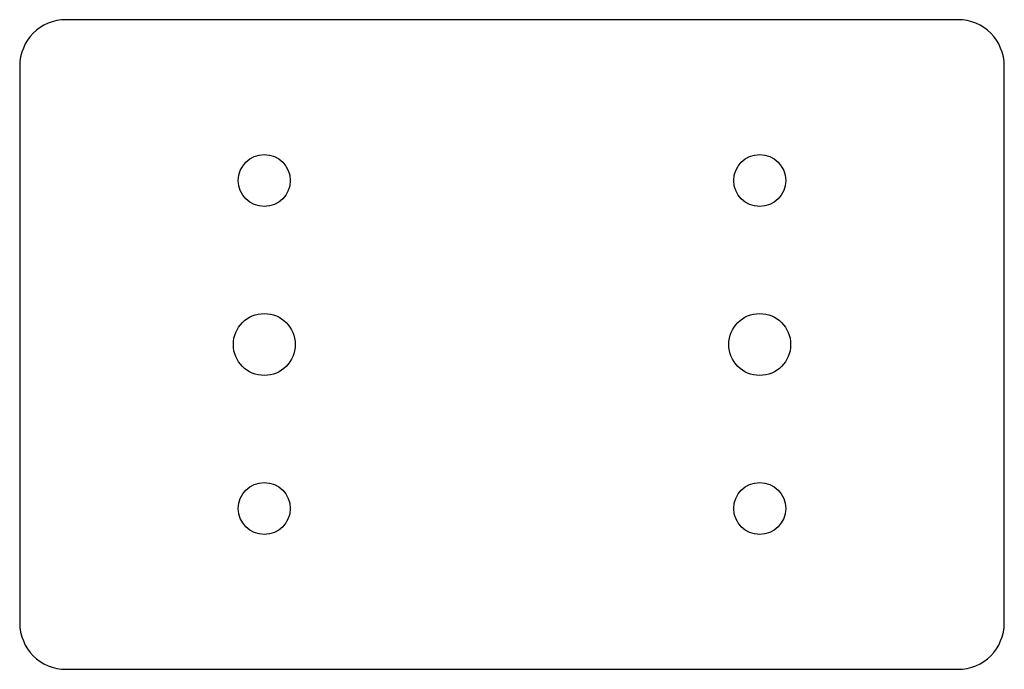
# Model space of a CAD drawing. Header units: millimetres. Extents: x -39.8 to 39.8, y -26.2 to 26.2.
import ezdxf

# ---------------------------------------------------------------- set-up
doc = ezdxf.new("R2010")
doc.units = ezdxf.units.MM

msp = doc.modelspace()

# ---------------------------------------------------------------- linework, layer by layer
at = {"layer": 'HOLES'}
for centre in [(-20, 0), (20, 0)]:
    msp.add_circle(centre, 2.5, dxfattribs=at)
at = {"layer": 'OUTLINE'}
for p, q in [((36, 26.25), (-36, 26.25)), ((-39.75, 22.5), (-39.75, -22.5)), ((39.75, -22.5), (39.75, 22.5)), ((-36, -26.25), (36, -26.25))]:
    msp.add_line(p, q, dxfattribs=at)
for centre, start, end in [((-36, 22.5), 90, 180), ((36, 22.5), 0, 90), ((-36, -22.5), 180, 270), ((36, -22.5), 270, 360)]:
    msp.add_arc(centre, 3.75, start, end, dxfattribs=at)
at = {"layer": 'TAP_DRILL'}
for centre in [(-20, 13.25), (20, 13.25), (-20, -13.25), (20, -13.25)]:
    msp.add_circle(centre, 2.1, dxfattribs=at)

doc.saveas('drawing.dxf')
